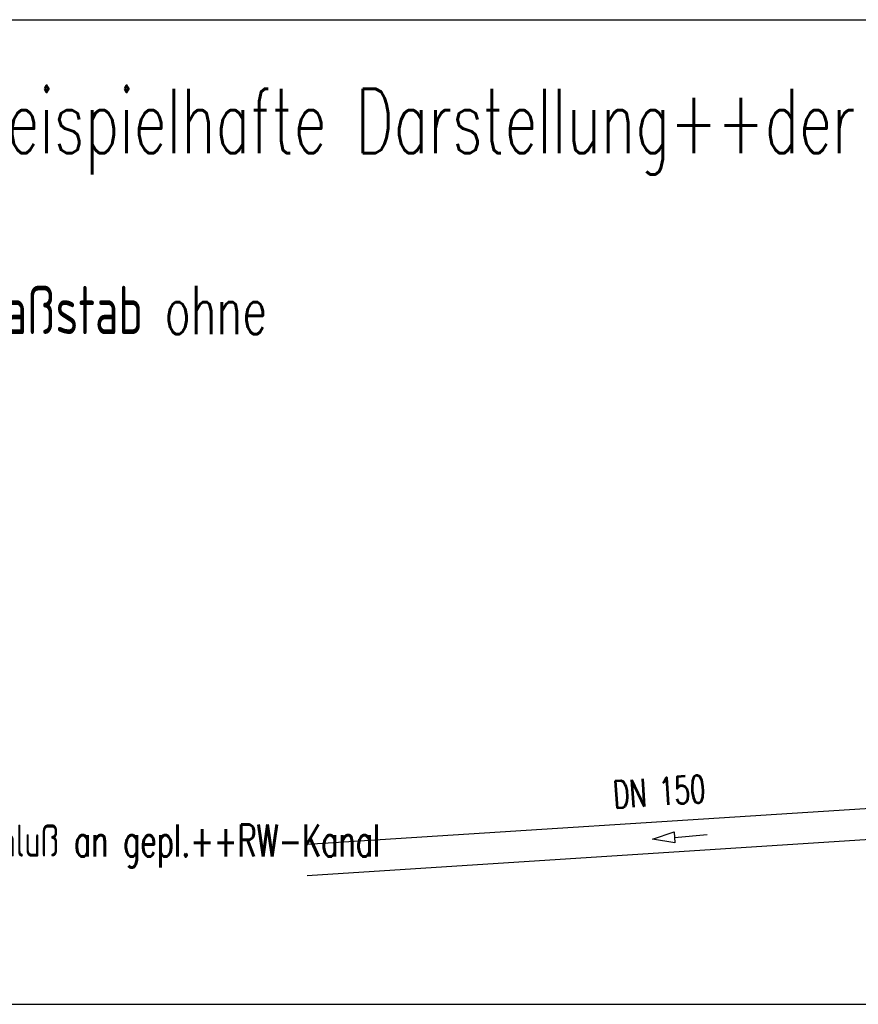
# Model space of a CAD drawing. Extents: x 3408772 to 3410442, y 5787844 to 5790056.
# Tile 46 of 80: x 3409806 to 3409832, y 5788861 to 5788891. Entities that reach past the tile are written whole.
import ezdxf

# ---------------------------------------------------------------- set-up
doc = ezdxf.new("R2010")
doc.units = 0
doc.header["$MEASUREMENT"] = 0
doc.linetypes.add('LINIENART0', pattern=[0])
doc.layers.add('NULLEBENE', color=7, linetype='Continuous')
doc.layers.add('Schnitt_Ablauf_Mulde', color=7, linetype='Continuous')
doc.styles.add('SIMPLEX', font='simplex')

# ---------------------------------------------------------------- blocks, each defined once
blk = doc.blocks.new('TANGAUSR-29')
at = {"layer": 'NULLEBENE', "color": 1, "linetype": 'LINIENART0'}
blk.add_line((0, 0.2), (0, 0.5), dxfattribs=at)
at = {"layer": 'NULLEBENE', "color": 144, "linetype": 'LINIENART0'}
blk.add_line((-0.05, 0.2), (-0.05, 0.2), dxfattribs=at)
at = {"layer": 'NULLEBENE', "color": 128, "linetype": 'LINIENART0'}
for p, q in [((-0.05, 0.2), (0.05, 0.2)), ((0, 0), (-0.05, 0.2)), ((0.05, 0.2), (0, 0))]:
    blk.add_line(p, q, dxfattribs=at)

msp = doc.modelspace()

# ---------------------------------------------------------------- linework, layer by layer
at = {"layer": 'Schnitt_Ablauf_Mulde', "color": 176, "linetype": 'LINIENART0'}
for p, q in [((3409802.50769, 5788891.33486), (3409861.90976, 5788891.33486)), ((3409802.50769, 5788891.33486), (3409861.90976, 5788891.33486)), ((3409802.50769, 5788860.65722), (3409861.80765, 5788860.65722)), ((3409802.50769, 5788860.65722), (3409861.80765, 5788860.65722))]:
    msp.add_line(p, q, dxfattribs=at)
at = {"layer": 'Schnitt_Ablauf_Mulde', "color": 154, "linetype": 'LINIENART0'}
for p, q in [((3409815.25754, 5788865.64724), (3409838.21258, 5788867.12126)), ((3409815.25754, 5788865.64724), (3409838.21258, 5788867.12126)), ((3409815.25754, 5788864.67254), (3409838.70506, 5788866.17734)), ((3409815.25754, 5788864.67254), (3409838.70506, 5788866.17734))]:
    msp.add_line(p, q, dxfattribs=at)

# ---------------------------------------------------------------- block references
at = {"layer": 'Schnitt_Ablauf_Mulde', "xscale": 3.419999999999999, "yscale": 3.419999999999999, "rotation": 274.7757500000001}
msp.add_blockref('TANGAUSR-29', (3409826.00986, 5788865.80049), dxfattribs=at)
msp.add_blockref('TANGAUSR-29', (3409826.00986, 5788865.80049), dxfattribs=at)

# ---------------------------------------------------------------- texts
at = {"layer": 'Schnitt_Ablauf_Mulde', "color": 144, "linetype": 'LINIENART0', "style": 'SIMPLEX', "width": 0.66046}
for s, height, p in [('Beispielhafte Darstellung++der Muldenversickerung', 2, (3409804.702, 5788887.181)), ('Beispielhafte Darstellung++der Muldenversickerung', 2, (3409804.702, 5788887.181)), ('Anschluß an gepl.++RW-Kanal', 1, (3409803.677, 5788865.258)), ('Anschluß an gepl.++RW-Kanal', 1, (3409803.677, 5788865.258))]:
    msp.add_text(s, height=height, dxfattribs=at).set_placement(p)
at = {"layer": 'Schnitt_Ablauf_Mulde', "color": 128, "linetype": 'LINIENART0', "style": 'SIMPLEX', "width": 0.66046}
msp.add_text('Maßstab ohne', height=1.5, dxfattribs=at).set_placement((3409804.795, 5788881.539))
msp.add_text('Maßstab ohne', height=1.5, dxfattribs=at).set_placement((3409804.795, 5788881.539))
at = {"layer": 'Schnitt_Ablauf_Mulde', "color": 144, "linetype": 'LINIENART0', "style": 'SIMPLEX', "width": 0.66046}
msp.add_text('DN 150', height=0.855, rotation=3.785, dxfattribs=at).set_placement((3409824.80834, 5788866.76216))
msp.add_text('DN 150', height=0.855, rotation=3.785, dxfattribs=at).set_placement((3409824.80834, 5788866.76216))

doc.saveas('drawing.dxf')
